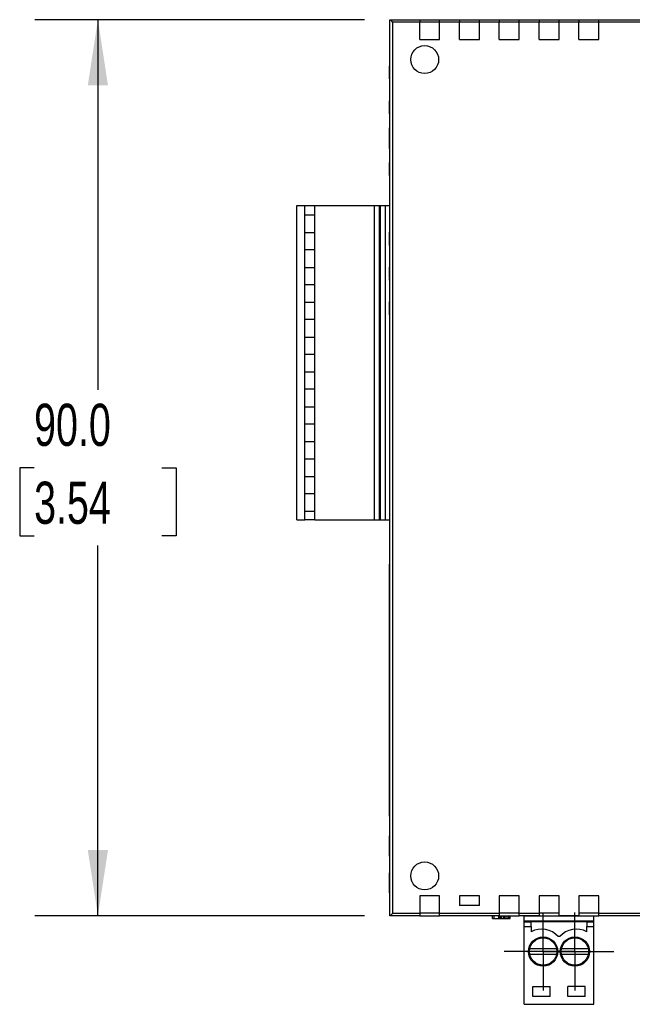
# Model space of a CAD drawing. Header units: millimetres. Extents: x 0 to 559, y 0 to 432.
# Tile 13 of 28: x 304 to 365, y 86 to 185. Entities that reach past the tile are written whole.
import ezdxf

# ---------------------------------------------------------------- set-up
doc = ezdxf.new("R2010")
doc.units = ezdxf.units.MM
doc.header["$LTSCALE"] = 2
doc.linetypes.add('CENTERX2', pattern=[20.32, 12.7, -2.54, 2.54, -2.54])
doc.layers.add('CENTER', color=40, linetype='CENTERX2')
doc.layers.add('DIMENSIONS', color=140, linetype='Continuous', lineweight=25)
doc.styles.add('SLDTEXTSTYLE0', font='TXT', dxfattribs={"width": 0.7})
doc.dimstyles.new('SLDDIMSTYLE2', dxfattribs={"dimtxt": 4.316016, "dimasz": 6.604, "dimexe": 0, "dimexo": 0.0625, "dimgap": 1.079004, "dimtad": 0, "dimtih": 1, "dimtoh": 1, "dimrnd": 1e-09, "dimzin": 4, "dimdsep": 46, "dimtxsty": 'SLDTEXTSTYLE0', "dimsah": 1, "dimcen": 0.09, "dimadec": 0, "dimazin": 1, "dimtfac": 1, "dimtofl": 0, "dimtmove": 0, "dimatfit": 3, "dimfxl": 0, "dimfrac": 2, "dimtolj": 1, "dimtzin": 12, "dimarcsym": 0})

# ---------------------------------------------------------------- blocks, each defined once
blk = doc.blocks.new('_D_2')
at = {"layer": 'DIMENSIONS'}
for p, q in [((338.286, 185.066), (305.126, 185.066)), ((311.476, 185.066), (311.476, 147.891)), ((305.064, 140.065), (303.614, 140.065)), ((303.614, 140.065), (303.614, 133.205)), ((317.889, 140.065), (319.338, 140.065)), ((319.338, 140.065), (319.338, 133.205)), ((303.614, 133.205), (305.064, 133.205)), ((319.338, 133.205), (317.889, 133.205)), ((311.476, 95.063), (311.476, 132.239)), ((338.286, 95.063), (305.126, 95.063))]:
    blk.add_line(p, q, dxfattribs=at)
for points in [[(311.476, 185.066), (310.46, 178.462), (312.492, 178.462)], [(311.476, 95.063), (312.492, 101.667), (310.46, 101.667)]]:
    blk.add_solid(points, dxfattribs=at)
at = {"layer": 'DIMENSIONS', "char_height": 4.2333, "attachment_point": 1, "style": 'SLDTEXTSTYLE0'}
for s, insert in [('90.0', (305.064, 146.488)), ('3.54', (305.064, 138.662))]:
    blk.add_mtext(s, dxfattribs=dict(at, insert=insert))
blk = doc.blocks.new('SW_CENTERMARKSYMBOL_3')
at = {"layer": 'CENTER', "color": 0}
for p, q in [((0, 2.54), (0, 3.915)), ((0, 0), (0, 2.54)), ((-2.54, 0), (-3.915, 0)), ((0, 0), (-2.54, 0)), ((0, 0), (0, -2.54)), ((0, 0), (2.54, 0)), ((2.54, 0), (3.915, 0)), ((0, -2.54), (0, -3.915))]:
    blk.add_line(p, q, dxfattribs=at)
blk = doc.blocks.new('SW_CENTERMARKSYMBOL_4')
at = {"layer": 'CENTER', "color": 0}
for p, q in [((0, 2.54), (0, 3.915)), ((0, 0), (0, 2.54)), ((-2.54, 0), (-3.915, 0)), ((0, 0), (-2.54, 0)), ((0, 0), (0, -2.54)), ((0, 0), (2.54, 0)), ((2.54, 0), (3.915, 0)), ((0, -2.54), (0, -3.915))]:
    blk.add_line(p, q, dxfattribs=at)

msp = doc.modelspace()

# ---------------------------------------------------------------- linework, layer by layer
for p, q in [((340.826, 95.063), (340.826, 185.066)), ((340.826, 185.066), (340.831, 185.066)), ((340.831, 185.066), (343.826, 185.066)), ((343.826, 185.066), (343.826, 184.816)), ((343.826, 185.066), (345.826, 185.066)), ((345.826, 185.066), (347.826, 185.066)), ((345.826, 184.816), (345.826, 185.066)), ((347.826, 185.066), (347.826, 184.816)), ((347.826, 185.066), (349.826, 185.066)), ((349.826, 185.066), (351.826, 185.066)), ((349.826, 184.816), (349.826, 185.066)), ((351.826, 185.066), (351.826, 184.816)), ((351.826, 185.066), (353.826, 185.066)), ((353.826, 185.066), (355.826, 185.066)), ((353.826, 184.816), (353.826, 185.066)), ((355.826, 185.066), (355.826, 184.816)), ((355.826, 185.066), (357.826, 185.066)), ((357.826, 185.066), (359.826, 185.066)), ((357.826, 184.816), (357.826, 185.066)), ((359.826, 185.066), (359.826, 184.816)), ((359.826, 185.066), (361.826, 185.066)), ((361.826, 185.066), (366.526, 185.066)), ((361.826, 184.816), (361.826, 185.066)), ((341.126, 95.313), (341.126, 184.816)), ((343.826, 184.816), (341.126, 184.816)), ((343.826, 183.062), (343.826, 184.816)), ((345.826, 184.812), (343.826, 184.812)), ((345.826, 183.062), (345.826, 184.816)), ((347.826, 184.816), (345.826, 184.816)), ((347.826, 183.062), (347.826, 184.816)), ((349.826, 184.812), (347.826, 184.812)), ((349.826, 183.062), (349.826, 184.816)), ((351.826, 184.816), (349.826, 184.816)), ((351.826, 183.062), (351.826, 184.816)), ((353.826, 184.812), (351.826, 184.812)), ((353.826, 183.062), (353.826, 184.816)), ((355.826, 184.816), (353.826, 184.816)), ((355.826, 183.062), (355.826, 184.816)), ((357.826, 184.812), (355.826, 184.812)), ((357.826, 183.062), (357.826, 184.816)), ((359.826, 184.816), (357.826, 184.816)), ((359.826, 183.062), (359.826, 184.816)), ((361.826, 184.812), (359.826, 184.812)), ((361.826, 183.062), (361.826, 184.816)), ((366.526, 184.816), (361.826, 184.816)), ((343.826, 183.062), (345.826, 183.062)), ((347.826, 183.062), (349.826, 183.062)), ((351.826, 183.062), (353.826, 183.062)), ((355.826, 183.062), (357.826, 183.062)), ((359.826, 183.062), (361.826, 183.062)), ((340.776, 180.436), (340.826, 180.436)), ((340.776, 180.413), (340.826, 180.413)), ((340.776, 180.378), (340.826, 180.378)), ((340.776, 180.254), (340.826, 180.254)), ((340.776, 180.059), (340.826, 180.059)), ((340.776, 179.826), (340.826, 179.826)), ((340.776, 179.705), (340.826, 179.705)), ((340.776, 179.64), (340.826, 179.64)), ((340.776, 179.467), (340.826, 179.467)), ((340.776, 179.113), (340.776, 179.467)), ((340.776, 179.113), (340.826, 179.113)), ((340.776, 179.091), (340.826, 179.091)), ((340.776, 176.913), (340.826, 176.913)), ((340.776, 175.613), (340.776, 176.913)), ((340.776, 175.613), (340.826, 175.613)), ((340.776, 175.591), (340.826, 175.591)), ((340.776, 175.413), (340.826, 175.413)), ((340.776, 175.413), (340.776, 175.213)), ((340.776, 175.213), (340.826, 175.213)), ((340.776, 175.213), (340.776, 174.213)), ((340.776, 174.213), (340.826, 174.213)), ((340.776, 173.601), (340.776, 174.213)), ((340.776, 173.601), (340.826, 173.601)), ((340.776, 172.913), (340.776, 173.601)), ((340.776, 172.913), (340.826, 172.913)), ((340.776, 172.826), (340.776, 172.895)), ((340.776, 172.826), (340.826, 172.826)), ((340.776, 172.705), (340.826, 172.705)), ((340.776, 172.64), (340.826, 172.64)), ((340.776, 172.113), (340.776, 172.467)), ((340.776, 172.467), (340.826, 172.467)), ((340.776, 172.113), (340.826, 172.113)), ((340.776, 172.091), (340.826, 172.091)), ((340.776, 171.913), (340.776, 171.713)), ((340.776, 171.913), (340.826, 171.913)), ((340.776, 171.713), (340.826, 171.713)), ((340.776, 171.713), (340.776, 170.729)), ((340.776, 170.713), (340.826, 170.713)), ((340.776, 170.101), (340.776, 170.713)), ((340.776, 169.413), (340.776, 170.101)), ((340.776, 170.101), (340.826, 170.101)), ((340.776, 169.413), (340.826, 169.413)), ((331.476, 134.813), (331.476, 166.397)), ((331.476, 166.397), (332.276, 166.397)), ((332.276, 134.813), (332.276, 166.397)), ((332.276, 166.397), (333.276, 166.397)), ((333.276, 134.813), (333.276, 166.397)), ((333.276, 166.397), (339.276, 166.397)), ((339.276, 134.813), (339.276, 166.397)), ((339.276, 166.397), (339.776, 166.397)), ((339.776, 134.813), (339.776, 166.397)), ((339.776, 166.397), (339.876, 166.397)), ((339.876, 134.813), (339.876, 166.397)), ((339.876, 166.397), (340.376, 166.397)), ((340.376, 134.813), (340.376, 166.397)), ((340.376, 166.397), (340.826, 166.397)), ((333.276, 165.437), (332.276, 165.437)), ((332.276, 163.687), (333.276, 163.687)), ((340.776, 163.736), (340.826, 163.736)), ((340.776, 162.413), (340.776, 163.719)), ((340.776, 163.719), (340.826, 163.719)), ((340.776, 162.413), (340.826, 162.413)), ((340.776, 162.391), (340.776, 162.413)), ((340.776, 162.391), (340.826, 162.391)), ((333.276, 161.937), (332.276, 161.937)), ((340.776, 160.236), (340.826, 160.236)), ((332.276, 160.187), (333.276, 160.187)), ((340.776, 160.219), (340.826, 160.219)), ((340.776, 160.115), (340.826, 160.115)), ((340.776, 159.858), (340.826, 159.858)), ((340.776, 159.704), (340.776, 159.858)), ((340.776, 159.704), (340.826, 159.704)), ((340.776, 159.545), (340.826, 159.545)), ((340.776, 159.317), (340.826, 159.317)), ((340.776, 159.208), (340.776, 159.259)), ((333.276, 158.437), (332.276, 158.437)), ((340.776, 159.153), (340.826, 159.153)), ((340.776, 159.153), (340.776, 159.067)), ((340.776, 159.067), (340.826, 159.067)), ((340.776, 158.913), (340.776, 159.067)), ((340.776, 158.913), (340.826, 158.913)), ((340.776, 158.891), (340.776, 158.913)), ((340.776, 158.891), (340.826, 158.891)), ((332.276, 156.687), (333.276, 156.687)), ((340.776, 156.56), (340.776, 156.713)), ((340.776, 156.713), (340.826, 156.713)), ((340.776, 156.56), (340.826, 156.56)), ((340.776, 155.413), (340.776, 156.56)), ((340.776, 155.413), (340.826, 155.413)), ((333.276, 154.937), (332.276, 154.937)), ((332.276, 153.187), (333.276, 153.187)), ((333.276, 151.437), (332.276, 151.437)), ((332.276, 149.687), (333.276, 149.687)), ((333.276, 147.937), (332.276, 147.937)), ((332.276, 146.187), (333.276, 146.187)), ((333.276, 144.437), (332.276, 144.437)), ((332.276, 142.687), (333.276, 142.687)), ((333.276, 140.937), (332.276, 140.937)), ((332.276, 139.187), (333.276, 139.187)), ((333.276, 137.437), (332.276, 137.437)), ((332.276, 135.687), (333.276, 135.687)), ((331.476, 134.813), (331.483, 134.813)), ((331.483, 134.813), (331.483, 134.812)), ((331.483, 134.812), (331.826, 134.812)), ((331.826, 134.813), (331.826, 134.812)), ((331.826, 134.813), (332.276, 134.813)), ((333.276, 134.813), (332.276, 134.813)), ((333.276, 134.813), (339.276, 134.813)), ((339.276, 134.813), (339.776, 134.813)), ((339.776, 134.813), (339.876, 134.813)), ((339.876, 134.813), (340.376, 134.813)), ((340.376, 134.813), (340.826, 134.813)), ((340.776, 130.363), (340.826, 130.363)), ((340.776, 129.463), (340.776, 130.363)), ((340.776, 129.463), (340.826, 129.463)), ((340.776, 129.347), (340.776, 129.463)), ((340.776, 128.447), (340.776, 129.347)), ((340.776, 129.347), (340.826, 129.347)), ((340.776, 128.447), (340.826, 128.447)), ((340.776, 128.33), (340.776, 128.447)), ((340.776, 128.33), (340.826, 128.33)), ((340.776, 127.43), (340.776, 128.33)), ((340.776, 127.43), (340.826, 127.43)), ((340.776, 127.313), (340.776, 127.43)), ((340.776, 126.413), (340.776, 127.313)), ((340.776, 127.313), (340.826, 127.313)), ((340.776, 126.413), (340.826, 126.413)), ((340.776, 126.297), (340.776, 126.413)), ((340.776, 125.397), (340.776, 126.297)), ((340.776, 126.297), (340.826, 126.297)), ((340.776, 125.397), (340.826, 125.397)), ((340.776, 125.28), (340.776, 125.397)), ((340.776, 124.38), (340.776, 125.28)), ((340.776, 125.28), (340.826, 125.28)), ((340.776, 124.38), (340.826, 124.38)), ((340.776, 124.263), (340.776, 124.38)), ((340.776, 123.363), (340.776, 124.263)), ((340.776, 124.263), (340.826, 124.263)), ((340.776, 123.363), (340.826, 123.363)), ((340.776, 123.247), (340.776, 123.363)), ((340.776, 122.347), (340.776, 123.247)), ((340.776, 123.247), (340.826, 123.247)), ((340.776, 122.347), (340.826, 122.347)), ((340.776, 122.23), (340.776, 122.347)), ((340.776, 122.23), (340.826, 122.23)), ((340.776, 121.33), (340.776, 122.23)), ((340.776, 121.33), (340.826, 121.33)), ((340.776, 121.213), (340.776, 121.33)), ((340.776, 121.213), (340.826, 121.213)), ((340.776, 120.313), (340.776, 121.213)), ((340.776, 120.313), (340.826, 120.313)), ((340.776, 120.197), (340.776, 120.313)), ((340.776, 120.197), (340.826, 120.197)), ((340.776, 119.297), (340.776, 120.197)), ((340.776, 119.297), (340.826, 119.297)), ((340.776, 119.18), (340.776, 119.297)), ((340.776, 118.28), (340.776, 119.18)), ((340.776, 119.18), (340.826, 119.18)), ((340.776, 118.28), (340.826, 118.28)), ((340.776, 118.163), (340.776, 118.28)), ((340.776, 117.263), (340.776, 118.163)), ((340.776, 118.163), (340.826, 118.163)), ((340.776, 117.263), (340.826, 117.263)), ((340.776, 117.147), (340.776, 117.263)), ((340.776, 116.247), (340.776, 117.147)), ((340.776, 117.147), (340.826, 117.147)), ((340.776, 116.247), (340.826, 116.247)), ((340.776, 116.13), (340.776, 116.247)), ((340.776, 115.23), (340.776, 116.13)), ((340.776, 116.13), (340.826, 116.13)), ((340.776, 115.23), (340.826, 115.23)), ((340.776, 115.113), (340.776, 115.23)), ((340.776, 114.213), (340.776, 115.113)), ((340.776, 115.113), (340.826, 115.113)), ((340.776, 114.213), (340.826, 114.213)), ((340.776, 114.097), (340.776, 114.213)), ((340.776, 113.197), (340.776, 114.097)), ((340.776, 114.097), (340.826, 114.097)), ((340.776, 113.197), (340.826, 113.197)), ((340.776, 113.08), (340.776, 113.197)), ((340.776, 112.18), (340.776, 113.08)), ((340.776, 113.08), (340.826, 113.08)), ((340.776, 112.18), (340.826, 112.18)), ((340.776, 112.063), (340.776, 112.18)), ((340.776, 111.163), (340.776, 112.063)), ((340.776, 112.063), (340.826, 112.063)), ((340.776, 111.163), (340.826, 111.163)), ((340.776, 111.047), (340.776, 111.163)), ((340.776, 110.147), (340.776, 111.047)), ((340.776, 111.047), (340.826, 111.047)), ((340.776, 110.147), (340.826, 110.147)), ((340.776, 110.03), (340.776, 110.147)), ((340.776, 109.13), (340.776, 110.03)), ((340.776, 110.03), (340.826, 110.03)), ((340.776, 109.13), (340.826, 109.13)), ((340.776, 109.013), (340.776, 109.13)), ((340.776, 109.013), (340.826, 109.013)), ((340.776, 108.113), (340.776, 109.013)), ((340.776, 108.113), (340.826, 108.113)), ((340.776, 107.997), (340.776, 108.113)), ((340.776, 107.097), (340.776, 107.997)), ((340.776, 107.997), (340.826, 107.997)), ((340.776, 107.097), (340.826, 107.097)), ((340.776, 106.98), (340.776, 107.097)), ((340.776, 106.98), (340.826, 106.98)), ((340.776, 106.08), (340.776, 106.98)), ((340.776, 106.08), (340.826, 106.08)), ((340.776, 105.963), (340.776, 106.08)), ((340.776, 105.963), (340.826, 105.963)), ((340.776, 105.063), (340.776, 105.963)), ((340.776, 105.063), (340.826, 105.063)), ((340.776, 103.099), (340.826, 103.099)), ((340.776, 102.966), (340.826, 102.966)), ((340.776, 102.597), (340.826, 102.597)), ((340.776, 102.061), (340.826, 102.061)), ((340.776, 101.516), (340.826, 101.516)), ((340.776, 101.196), (340.776, 101.299)), ((340.776, 101.152), (340.826, 101.152)), ((340.776, 101.029), (340.826, 101.029)), ((340.776, 99.398), (340.826, 99.398)), ((340.776, 97.363), (340.776, 99.372)), ((340.776, 99.372), (340.826, 99.372)), ((340.776, 97.363), (340.826, 97.363)), ((340.776, 97.363), (340.826, 97.363)), ((340.776, 97.363), (340.776, 97.363)), ((340.776, 97.329), (340.826, 97.329)), ((345.826, 97.062), (343.826, 97.062)), ((343.826, 97.062), (343.826, 95.313)), ((345.826, 95.313), (345.826, 97.062)), ((349.826, 97.062), (347.826, 97.062)), ((347.826, 97.062), (347.826, 96.079)), ((349.826, 96.079), (349.826, 97.062)), ((353.826, 97.062), (351.826, 97.062)), ((351.826, 97.062), (351.826, 95.313)), ((353.826, 95.313), (353.826, 97.062)), ((357.826, 97.062), (355.826, 97.062)), ((355.826, 97.062), (355.826, 95.313)), ((357.826, 95.063), (357.826, 97.062)), ((361.826, 97.062), (359.826, 97.062)), ((359.826, 97.062), (359.826, 95.063)), ((361.826, 95.313), (361.826, 97.062)), ((349.826, 96.079), (347.826, 96.079)), ((340.826, 95.063), (340.831, 95.063)), ((343.826, 95.063), (340.831, 95.063)), ((341.126, 95.313), (343.826, 95.313)), ((343.826, 95.313), (343.826, 95.063)), ((345.826, 95.312), (343.826, 95.312)), ((343.826, 95.063), (345.826, 95.063)), ((345.826, 95.313), (351.826, 95.313)), ((345.826, 95.063), (345.826, 95.313)), ((351.826, 95.063), (345.826, 95.063)), ((351.126, 94.766), (351.126, 95.063)), ((351.318, 94.766), (351.318, 95.063)), ((351.777, 94.766), (351.777, 95.063)), ((351.816, 94.766), (351.816, 95.063)), ((351.826, 95.313), (351.826, 95.063)), ((353.826, 95.312), (351.826, 95.312)), ((351.826, 95.063), (353.826, 95.063)), ((351.931, 94.766), (351.931, 95.063)), ((352.084, 94.766), (352.084, 95.063)), ((352.275, 94.766), (352.275, 95.063)), ((352.429, 94.766), (352.429, 95.063)), ((352.62, 94.766), (352.62, 95.063)), ((352.773, 94.766), (352.773, 95.063)), ((352.888, 94.766), (352.888, 95.063)), ((352.926, 94.766), (352.926, 95.063)), ((353.826, 95.313), (355.826, 95.313)), ((353.826, 95.063), (353.826, 95.313)), ((355.826, 95.063), (353.826, 95.063)), ((354.326, 95.062), (361.327, 95.062)), ((354.326, 94.562), (354.326, 95.062)), ((355.276, 95.062), (355.276, 95.063)), ((355.826, 95.313), (355.826, 95.063)), ((357.826, 95.312), (355.826, 95.312)), ((355.826, 95.063), (357.826, 95.063)), ((356.01, 95.062), (356.01, 95.063)), ((356.193, 95.062), (356.193, 95.063)), ((356.926, 95.062), (356.926, 95.063)), ((359.826, 95.063), (357.826, 95.063)), ((359.222, 95.062), (359.222, 95.063)), ((361.826, 95.312), (359.826, 95.312)), ((359.826, 95.063), (361.826, 95.063)), ((360.826, 95.062), (360.826, 95.063)), ((361.327, 94.562), (361.327, 95.062)), ((361.826, 95.313), (367.876, 95.313)), ((361.826, 95.063), (361.826, 95.313)), ((367.876, 95.063), (361.826, 95.063)), ((351.126, 94.766), (351.318, 94.766)), ((351.318, 94.766), (351.777, 94.766)), ((351.777, 94.766), (351.816, 94.766)), ((351.816, 94.766), (351.931, 94.766)), ((351.931, 94.766), (352.084, 94.766)), ((352.084, 94.766), (352.275, 94.766)), ((352.275, 94.766), (352.429, 94.766)), ((352.429, 94.766), (352.62, 94.766)), ((352.62, 94.766), (352.773, 94.766)), ((352.773, 94.766), (352.888, 94.766)), ((352.888, 94.766), (352.926, 94.766)), ((354.326, 94.562), (361.327, 94.562)), ((354.326, 94.462), (354.326, 94.562)), ((354.326, 93.962), (354.326, 94.462)), ((354.326, 94.462), (355.026, 94.462)), ((354.326, 86.162), (354.326, 93.962)), ((354.326, 93.962), (355.026, 93.962)), ((355.026, 93.962), (355.026, 94.462)), ((360.626, 94.462), (355.026, 94.462)), ((355.026, 93.962), (355.026, 93.45)), ((360.626, 94.462), (360.626, 93.962)), ((360.626, 94.462), (361.327, 94.462)), ((360.626, 93.962), (361.327, 93.962)), ((360.626, 93.45), (360.626, 93.962)), ((361.327, 94.462), (361.327, 94.562)), ((361.327, 93.962), (361.327, 94.462)), ((361.327, 86.162), (361.327, 93.962)), ((357.901, 92.962), (357.751, 92.962)), ((354.885, 91.762), (357.568, 91.762)), ((357.568, 91.162), (354.885, 91.162)), ((358.085, 91.762), (360.768, 91.762)), ((360.768, 91.162), (358.085, 91.162)), ((355.201, 86.962), (355.201, 87.962)), ((355.201, 87.962), (356.951, 87.962)), ((356.951, 86.962), (356.951, 87.962)), ((358.701, 86.962), (358.701, 87.962)), ((360.451, 87.962), (358.701, 87.962)), ((360.451, 86.962), (360.451, 87.962)), ((354.326, 86.162), (361.327, 86.162)), ((356.951, 86.962), (355.201, 86.962)), ((360.451, 86.962), (358.701, 86.962))]:
    msp.add_line(p, q)
for centre, radius in [((344.326, 181.062), 1.4), ((344.326, 99.062), 1.4), ((356.226, 91.462), 1.475), ((356.226, 91.462), 1.375), ((359.426, 91.462), 1.475), ((359.426, 91.462), 1.375)]:
    msp.add_circle(centre, radius)
for centre, start, end in [((356.076, 91.46), 41.8886, 117.81814), ((359.576, 91.46), 62.18186, 138.1114)]:
    msp.add_arc(centre, 2.25, start, end)
for points, knots in [([(340.831, 185.066), (340.838, 185.066), (340.853, 185.056), (340.895, 185.023), (340.921, 185.001), (341.003, 184.929), (341.066, 184.873), (341.126, 184.816)], [0, 0, 0, 0, 0.25, 0.25, 0.5, 0.5, 1, 1, 1, 1]), ([(340.776, 180.378), (340.776, 180.394), (340.776, 180.41), (340.776, 180.413), (340.776, 180.413)], [0, 0, 0, 0, 0.499563, 1, 1, 1, 1]), ([(340.776, 180.254), (340.776, 180.282), (340.776, 180.333), (340.776, 180.367), (340.776, 180.378)], [0, 0, 0, 0, 0.500265, 1, 1, 1, 1]), ([(340.776, 179.826), (340.776, 179.856), (340.776, 179.93), (340.776, 180.016), (340.776, 180.059)], [0, 0, 0, 0, 0.499747, 1, 1, 1, 1]), ([(340.776, 179.705), (340.776, 179.715), (340.776, 179.742), (340.776, 179.807), (340.776, 179.826)], [0, 0, 0, 0, 0.748818, 1, 1, 1, 1]), ([(340.776, 172.705), (340.776, 172.715), (340.776, 172.742), (340.776, 172.807), (340.776, 172.826)], [0, 0, 0, 0, 0.748818, 1, 1, 1, 1]), ([(340.776, 160.115), (340.776, 160.149), (340.776, 160.205), (340.776, 160.219), (340.776, 160.219)], [0, 0, 0, 0, 0.499409, 1, 1, 1, 1]), ([(340.776, 159.858), (340.776, 159.904), (340.776, 159.997), (340.776, 160.08), (340.776, 160.115)], [0, 0, 0, 0, 0.500444, 1, 1, 1, 1]), ([(340.776, 159.153), (340.776, 159.182), (340.776, 159.236), (340.776, 159.29), (340.776, 159.317)], [0, 0, 0, 0, 0.499946, 1, 1, 1, 1]), ([(340.776, 102.966), (340.776, 103.01), (340.776, 103.079), (340.776, 103.099), (340.776, 103.099)], [0, 0, 0, 0, 0.499889, 1, 1, 1, 1]), ([(340.776, 102.597), (340.776, 102.673), (340.776, 102.815), (340.776, 102.923), (340.776, 102.966)], [0, 0, 0, 0, 0.500045, 1, 1, 1, 1]), ([(340.776, 102.061), (340.776, 102.153), (340.776, 102.338), (340.776, 102.514), (340.776, 102.597)], [0, 0, 0, 0, 0.500161, 1, 1, 1, 1]), ([(340.776, 101.516), (340.776, 101.6), (340.776, 101.779), (340.776, 101.967), (340.776, 102.061)], [0, 0, 0, 0, 0.499811, 1, 1, 1, 1]), ([(340.776, 101.152), (340.776, 101.193), (340.776, 101.298), (340.776, 101.441), (340.776, 101.516)], [0, 0, 0, 0, 0.499854, 1, 1, 1, 1]), ([(340.776, 101.029), (340.776, 101.029), (340.776, 101.049), (340.776, 101.112), (340.776, 101.152)], [0, 0, 0, 0, 0.500027, 1, 1, 1, 1]), ([(340.831, 95.063), (340.838, 95.063), (340.853, 95.074), (340.895, 95.107), (340.921, 95.128), (341.003, 95.201), (341.066, 95.257), (341.126, 95.313)], [0, 0, 0, 0, 0.25, 0.25, 0.5, 0.5, 1, 1, 1, 1])]:
    msp.add_open_spline(points, degree=3, knots=knots)
for points in [[(340.776, 180.059), (340.776, 180.126), (340.776, 180.197), (340.776, 180.254)], [(340.776, 179.64), (340.776, 179.667), (340.776, 179.687), (340.776, 179.705)], [(340.776, 179.467), (340.776, 179.53), (340.776, 179.589), (340.776, 179.64)], [(340.776, 172.64), (340.776, 172.667), (340.776, 172.687), (340.776, 172.705)], [(340.776, 172.467), (340.776, 172.53), (340.776, 172.589), (340.776, 172.64)], [(340.776, 159.545), (340.776, 159.594), (340.776, 159.647), (340.776, 159.704)], [(340.776, 159.317), (340.776, 159.39), (340.776, 159.464), (340.776, 159.545)]]:
    msp.add_open_spline(points, degree=3)

# ---------------------------------------------------------------- block references
at = {"layer": 'CENTER'}
for name, p in [('SW_CENTERMARKSYMBOL_3', (356.226, 91.462)), ('SW_CENTERMARKSYMBOL_4', (359.426, 91.462))]:
    msp.add_blockref(name, p, dxfattribs=at)

# ---------------------------------------------------------------- dimensions: what is measured, and where the dimension line sits
at = {"layer": 'DIMENSIONS'}
dim = msp.add_linear_dim(base=(311.476, 185.066), p1=(340.826, 95.063), p2=(340.826, 185.066), angle=90, dimstyle='SLDDIMSTYLE2', dxfattribs=at)
dim.commit()
dim.dimension.update_dxf_attribs({"geometry": '_D_2', "text_midpoint": (311.476, 140.065), "dimtype": 160})

doc.saveas('drawing.dxf')
